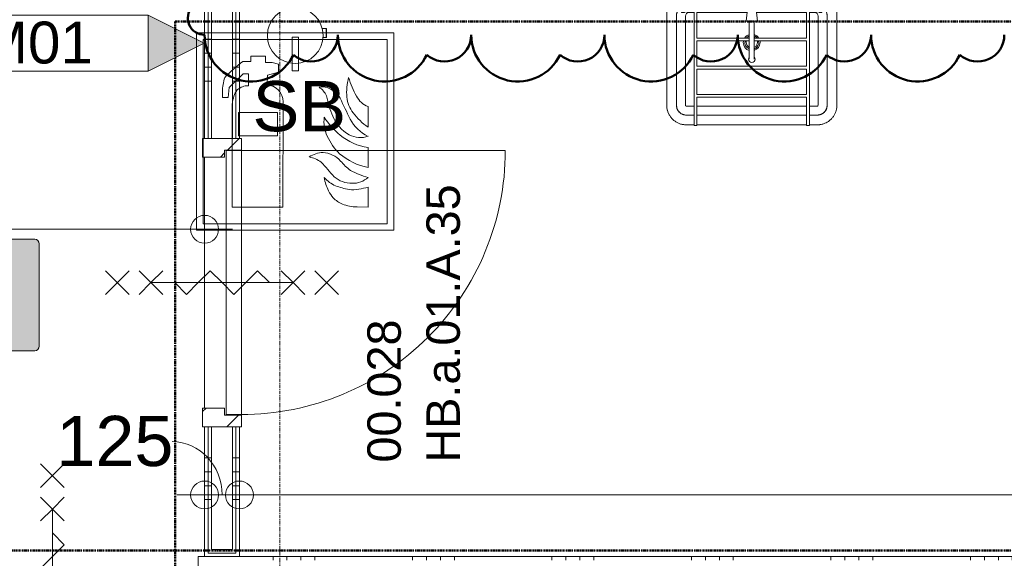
# Model space of a CAD drawing. Header units: millimetres. Extents: x 522 to 75900, y -25803 to 58941.
# Tile 124 of 134: x 43267 to 46797, y 43701 to 45632. Entities that reach past the tile are written whole.
import ezdxf

# ---------------------------------------------------------------- set-up
doc = ezdxf.new("R2010")
doc.units = ezdxf.units.MM
for name, pattern in [('BE_Brand', [10, 5, -2, 1, -2]), ('Dash', [6.35, 3.175, -3.175]), ('Dot', [4.7625, 0, -4.7625]), ('Grid Line', [22.225, 12.7, -3.175, 3.175, -3.175])]:
    doc.linetypes.add(name, pattern=pattern)
for name, color, linetype, lineweight in [('00_Algemeen', 7, 'Dot', 9), ('00_Algemeen-100', 7, 'Continuous', 9), ('22_Metselwerk', 7, 'Continuous', 9), ('30_Kozijnen-ramen-deuren', 7, 'Continuous', 9), ('42_Dekvloeren en vloersystemen', 7, 'Continuous', 9), ('57_Technische inrichting', 7, 'Continuous', 9)]:
    doc.layers.add(name, color=color, linetype=linetype, lineweight=lineweight)
doc.layers.add('51_Binnenriolering', color=7, linetype='Continuous', lineweight=18, true_color=0x7f7f7f)
doc.styles.add('Arial', font='arial.ttf', dxfattribs={"height": 180})
doc.styles.add('Arial_3', font='arial.ttf', dxfattribs={"height": 150})
doc.styles.add('Arial_4', font='arial.ttf', dxfattribs={"height": 120})
doc.dimstyles.new('1_8mm_continuous_mm_zwart_1', dxfattribs={"dimscale": 304.8, "dimtxt": 183.646692, "dimasz": 0.328084, "dimexe": 0.328084, "dimexo": 0.0625, "dimgap": 0.164042, "dimtad": 1, "dimdec": 0, "dimzin": 0, "dimdsep": 46, "dimtxsty": 'Arial', "dimblk1": 'DOTBLANK', "dimblk2": 'DOTBLANK', "dimsah": 1, "dimcen": 0.09, "dimdle": 0.328084, "dimazin": 0, "dimtfac": 1, "dimtdec": 4, "dimtix": 1, "dimtmove": 2, "dimatfit": 3, "dimfxl": 0.328084, "dimfxlon": 1, "dimtvp": 1, "dimtolj": 1, "dimtzin": 0, "dimarcsym": 2})
doc.dimstyles.new('1_8mm_continuous_mm_zwart_2', dxfattribs={"dimscale": 304.8, "dimtxt": 183.646692, "dimasz": 0.328084, "dimexe": 0.328084, "dimexo": 0.0625, "dimgap": 0.164042, "dimtad": 1, "dimdec": 0, "dimzin": 0, "dimdsep": 46, "dimtxsty": 'Arial', "dimblk1": 'DOTBLANK', "dimblk2": 'DOTBLANK', "dimsah": 1, "dimcen": 0.09, "dimdle": 0.328084, "dimazin": 0, "dimtfac": 1, "dimtdec": 4, "dimtix": 1, "dimtmove": 1, "dimatfit": 3, "dimfxl": 0.328084, "dimfxlon": 1, "dimtvp": 1, "dimtolj": 1, "dimtzin": 0, "dimarcsym": 2})
doc.dimstyles.new('1_8mm_continuous_mm_zwart_3', dxfattribs={"dimscale": 304.8, "dimtxt": 183.646692, "dimasz": 0.328084, "dimexe": 0.328084, "dimexo": 0.0625, "dimgap": 0.164042, "dimtad": 1, "dimdec": 0, "dimzin": 0, "dimdsep": 46, "dimtxsty": 'Arial', "dimblk1": 'DOTBLANK', "dimblk2": 'DOTBLANK', "dimsah": 1, "dimcen": 0.09, "dimdle": 0.328084, "dimazin": 0, "dimtfac": 1, "dimtdec": 4, "dimtix": 1, "dimtmove": 0, "dimatfit": 3, "dimfxl": 0.328084, "dimfxlon": 1, "dimtvp": 1, "dimtolj": 1, "dimtzin": 0, "dimarcsym": 2})
pattern_1 = [(180, (44055, 44911.25), (3e-12, -500), []), (180, (44055, 44961.25), (3e-12, -500), []), (180, (44055, 45011.25), (3e-12, -500), []), (180, (44055, 45061.25), (3e-12, -500), [])]

# ---------------------------------------------------------------- blocks, each defined once
blk = doc.blocks.new('NLRS_74_PF_UN_Opstelling Uitstortgootsteen - UG1-5583880-100 - Plattegrond - Begane grond')
at = {"layer": '51_Binnenriolering'}
for p, q in [((-15, -12.5), (-15, -46)), ((-9, -24.9), (-9, -24.8)), ((15, -46), (15, -12.5)), ((-15, -46), (-20, -89)), ((15, -46), (-15, -46)), ((20, -89), (15, -46)), ((20, -89), (-20, -89)), ((-9, -89), (-9, -180)), ((9, -180), (9, -89))]:
    blk.add_line(p, q, dxfattribs=at)
at = {"layer": '51_Binnenriolering', "flags": 128}
for points in [[(-9, -24.5), (-9, -24.1), (-8.9, -23.7), (-8.9, -23.4), (-8.8, -23), (-8.7, -22.7), (-8.6, -22.3), (-8.5, -22), (-8.4, -21.6), (-8.3, -21.3), (-8.1, -21)], [(8.1, -20.8), (8.2, -21.1), (8.4, -21.5), (8.5, -21.8), (8.6, -22.1), (8.7, -22.5), (8.8, -22.8), (8.9, -23.2), (8.9, -23.5), (9, -23.9), (9, -24.3), (9, -24.6)], [(-9, -180), (-9, -181.8), (-9, -183.6), (-9, -185.4), (-9, -187.2), (-9, -188.9), (-9, -190.7), (-9, -192.4), (-9, -194.2), (-9, -195.9), (-9, -197.5), (-9, -199.2), (-9, -200.8), (-9, -202.4), (-9, -203.9), (-9, -205.4), (-9, -206.9), (-9, -208.3), (-9, -209.7), (-9, -211), (-9, -212.3), (-9, -213.5), (-9, -214.7), (-9, -215.8), (-9, -216.9), (-9, -217.9), (-9, -218.8), (-9, -219.7), (-9, -220.5), (-9, -221.3), (-9, -221.9), (-9, -222.6), (-9, -223.1), (-9, -223.6), (-9, -224), (-9, -224.3), (-9, -224.6), (-9, -224.8), (-9, -224.9), (-9, -225), (-9, -225)], [(9, -225), (9, -225), (9, -224.9), (9, -224.7), (9, -224.4), (9, -224.1), (9, -223.7), (9, -223.2), (9, -222.7), (9, -222.1), (9, -221.4), (9, -220.7), (9, -219.9), (9, -219.1), (9, -218.1), (9, -217.1), (9, -216.1), (9, -215), (9, -213.8), (9, -212.6), (9, -211.4), (9, -210), (9, -208.7), (9, -207.3), (9, -205.8), (9, -204.3), (9, -202.8), (9, -201.2), (9, -199.6), (9, -198), (9, -196.3), (9, -194.6), (9, -192.9), (9, -191.2), (9, -189.4), (9, -187.6), (9, -185.9), (9, -184.1), (9, -182.3), (9, -180.5), (9, -180)]]:
    blk.add_lwpolyline(points, dxfattribs=at)
at = {"layer": '51_Binnenriolering'}
for centre, radius, start, end in [((0, -25), 15, 165, 180), ((0, -25), 15, 180, 195), ((0, -25), 15, 360, 15), ((0, -25), 15, 345, 360), ((0, -225), 11.5, 142.1265, 180), ((0, -225), 11.5, 180, 360), ((0, -225), 11.5, 360, 37.8735)]:
    blk.add_arc(centre, radius, start, end, dxfattribs=at)
blk = doc.blocks.new('NLRS_74_PF_UN_uitstortgootsteen_Geberit - uitstortgootsteen_610x460x340mm_300 Basic-V61-100 - Plattegrond - Begane grond')
at = {"layer": '51_Binnenriolering'}
for p, q in [((-305, -12.5), (-305, -33)), ((-305, -33), (-305, -390)), ((-270, -33), (-305, -33)), ((-270, -33), (-15, -33)), ((15, -33), (270, -33)), ((305, -33), (270, -33)), ((305, -33), (305, -12.5)), ((305, -390), (305, -33)), ((-270, -390), (-270, -70)), ((-238, -390), (-238, -70)), ((-225.7, -57.7), (-206.5, -57.7)), ((206.5, -57.7), (225.7, -57.7)), ((238, -70), (238, -390)), ((270, -70), (270, -390)), ((-206.5, -393), (-235, -393)), ((196.5, -393), (-196.5, -393)), ((235, -393), (206.5, -393)), ((-206.5, -425), (-235, -425)), ((196.5, -425), (-196.5, -425)), ((235, -425), (206.5, -425)), ((-235, -460), (-206.3, -460)), ((-196.5, -460), (196.5, -460)), ((206.3, -460), (235, -460))]:
    blk.add_line(p, q, dxfattribs=at)
at = {"layer": '51_Binnenriolering', "flags": 128}
for points in [[(-250.7, -33.4), (-252.1, -34.4), (-253.5, -35.5), (-254.9, -36.7), (-256.2, -37.9), (-257.5, -39.1), (-258.7, -40.4), (-259.8, -41.7), (-260.9, -43.1), (-262, -44.6), (-263, -46), (-263.9, -47.6), (-264.8, -49.1), (-265.6, -50.7), (-266.3, -52.3), (-267, -53.9), (-267.6, -55.6), (-268.1, -57.3), (-268.6, -59), (-269, -60.7), (-269.4, -62.5), (-269.6, -64.2), (-269.8, -66), (-269.9, -67.7), (-270, -69.5), (-270, -70)], [(270, -70), (270, -68.2), (269.9, -66.5), (269.7, -64.7), (269.4, -62.9), (269.1, -61.2), (268.7, -59.5), (268.3, -57.7), (267.7, -56.1), (267.2, -54.4), (266.5, -52.7), (265.8, -51.1), (265, -49.5), (264.1, -48), (263.2, -46.4), (262.3, -45), (261.2, -43.5), (260.1, -42.1), (259, -40.8), (257.8, -39.5), (256.6, -38.2), (255.3, -37), (253.9, -35.8), (252.5, -34.7), (251.1, -33.7)], [(-305, -390), (-304.9, -392.8), (-304.8, -395.6), (-304.5, -398.4), (-304.1, -401.2), (-303.6, -403.9), (-303, -406.6), (-302.3, -409.3), (-301.4, -412), (-300.5, -414.7), (-299.5, -417.3), (-298.3, -419.8), (-297.1, -422.3), (-295.7, -424.8), (-294.3, -427.2), (-292.8, -429.5), (-291.1, -431.8), (-289.4, -434), (-287.6, -436.2), (-285.7, -438.2), (-283.8, -440.2), (-281.7, -442.1), (-279.6, -444), (-277.4, -445.7), (-275.1, -447.3), (-272.8, -448.9), (-270.4, -450.4), (-268, -451.7), (-265.5, -453), (-263, -454.2), (-260.4, -455.2), (-257.7, -456.2), (-255.1, -457.1), (-252.4, -457.8), (-249.6, -458.5), (-246.9, -459), (-244.1, -459.4), (-241.3, -459.7), (-238.6, -459.9), (-235.8, -460), (-235, -460)], [(-270, -390), (-270, -391.4), (-269.9, -392.8), (-269.7, -394.2), (-269.6, -395.6), (-269.3, -397), (-269, -398.3), (-268.6, -399.7), (-268.2, -401), (-267.8, -402.3), (-267.2, -403.6), (-266.7, -404.9), (-266, -406.2), (-265.4, -407.4), (-264.7, -408.6), (-263.9, -409.8), (-263.1, -410.9), (-262.2, -412), (-261.3, -413.1), (-260.4, -414.1), (-259.4, -415.1), (-258.4, -416.1), (-257.3, -417), (-256.2, -417.8), (-255.1, -418.7), (-253.9, -419.5), (-252.7, -420.2), (-251.5, -420.9), (-250.2, -421.5), (-249, -422.1), (-247.7, -422.6), (-246.4, -423.1), (-245, -423.5), (-243.7, -423.9), (-242.3, -424.2), (-240.9, -424.5), (-239.6, -424.7), (-238.2, -424.9), (-236.8, -425), (-235.4, -425), (-235, -425)], [(235, -425), (236.4, -425), (237.8, -424.9), (239.2, -424.7), (240.6, -424.6), (242, -424.3), (243.3, -424), (244.7, -423.6), (246, -423.2), (247.3, -422.8), (248.6, -422.2), (249.9, -421.7), (251.2, -421), (252.4, -420.4), (253.6, -419.7), (254.8, -418.9), (255.9, -418.1), (257, -417.2), (258.1, -416.3), (259.1, -415.4), (260.1, -414.4), (261.1, -413.4), (262, -412.3), (262.8, -411.2), (263.7, -410.1), (264.5, -408.9), (265.2, -407.7), (265.9, -406.5), (266.5, -405.2), (267.1, -404), (267.6, -402.7), (268.1, -401.4), (268.5, -400), (268.9, -398.7), (269.2, -397.3), (269.5, -395.9), (269.7, -394.6), (269.9, -393.2), (270, -391.8), (270, -390.4), (270, -390)], [(235, -460), (237.8, -459.9), (240.6, -459.8), (243.4, -459.5), (246.2, -459.1), (248.9, -458.6), (251.6, -458), (254.3, -457.3), (257, -456.4), (259.7, -455.5), (262.3, -454.5), (264.8, -453.3), (267.3, -452.1), (269.8, -450.7), (272.2, -449.3), (274.5, -447.8), (276.8, -446.1), (279, -444.4), (281.2, -442.6), (283.2, -440.7), (285.2, -438.8), (287.1, -436.7), (289, -434.6), (290.7, -432.4), (292.3, -430.1), (293.9, -427.8), (295.4, -425.4), (296.7, -423), (298, -420.5), (299.2, -418), (300.2, -415.4), (301.2, -412.7), (302.1, -410.1), (302.8, -407.4), (303.5, -404.6), (304, -401.9), (304.4, -399.1), (304.7, -396.3), (304.9, -393.6), (305, -390.8), (305, -390)]]:
    blk.add_lwpolyline(points, dxfattribs=at)
at = {"layer": '51_Binnenriolering'}
for centre, radius, start, end in [((-225.7, -70), 44.3, 125.5458, 180), ((225.7, -70), 44.3, 360, 54.4896), ((-225.7, -70), 12.3, 90, 180), ((225.7, -70), 12.3, 360, 90), ((-0.5, -165), 30, 105.9833, 147.5858), ((-0.5, -165), 30, 32.4142, 72.1324), ((-0.5, -165), 30, 168.4089, 180), ((-0.5, -165), 30, 180, 253.3809), ((-0.5, -165), 30, 288.5033, 360), ((-0.5, -165), 30, 0, 11.5911), ((-235, -390), 70, 180, 210), ((-235, -390), 35, 180, 270), ((-235, -390), 3, 180, 270), ((-235, -390), 3, 180, 270), ((235, -390), 35, 270, 360), ((235, -390), 3, 270, 0), ((235, -390), 3, 270, 0), ((235, -390), 70, 345, 360), ((-235, -390), 70, 255.8779, 270), ((235, -390), 70, 270, 284.1221), ((235, -390), 70, 285, 300)]:
    blk.add_arc(centre, radius, start, end, dxfattribs=at)
blk = doc.blocks.new('NLRS_00_PF_UN_emmerrooster_Geesa - emmerrooster_429x403mm_Hotel-V62-100 - Plattegrond - Begane grond')
at = {"layer": '51_Binnenriolering'}
for p, q in [((-251.5, 0), (-251.5, -25)), ((-241.5, -25), (-241.5, 0)), ((241.5, 0), (241.5, -25)), ((251.5, -25), (251.5, 0)), ((-251.5, -25), (-251.3, -25)), ((-241.5, -25), (-251.5, -25)), ((-206.3, -17.5), (-243, -17.5)), ((-243, -22.5), (-206.5, -22.5)), ((-241.7, -25), (-241.5, -25)), ((-15.2, -15), (-206.5, -15)), ((-206.5, -15), (-206.5, -429)), ((-196.5, -116), (-196.5, -25)), ((-196.5, -25), (-16.4, -25)), ((206.5, -15), (15.2, -15)), ((16.4, -25), (196.5, -25)), ((196.5, -25), (196.5, -116)), ((243, -17.5), (206.3, -17.5)), ((206.5, -429), (206.5, -15)), ((206.5, -22.5), (243.1, -22.5)), ((241.5, -25), (241.7, -25)), ((251.5, -25), (241.5, -25)), ((251.3, -25), (251.5, -25)), ((-8.7, -116), (-196.5, -116)), ((-196.5, -217), (-196.5, -126)), ((-196.5, -126), (-9, -126)), ((196.5, -116), (8.7, -116)), ((9, -126), (196.5, -126)), ((196.5, -126), (196.5, -217)), ((196.5, -217), (-196.5, -217)), ((-196.5, -318), (-196.5, -227)), ((-196.5, -227), (196.5, -227)), ((196.5, -227), (196.5, -318)), ((196.5, -318), (-196.5, -318)), ((-196.5, -429), (-196.5, -328)), ((-196.5, -328), (196.5, -328)), ((196.5, -328), (196.5, -429)), ((-206.5, -429), (-196.5, -429)), ((196.5, -429), (206.5, -429))]:
    blk.add_line(p, q, dxfattribs=at)
blk = doc.blocks.new('NLRS_52_PF_UN_gootsteenafvoer_Viega - gootsteenafvoer_40mm-V63-100 - Plattegrond - Begane grond')
at = {"layer": '51_Binnenriolering', "flags": 128}
for points in [[(-64.2, -89.6), (-62.9, -89.6), (-61.6, -89.6), (-60.2, -89.6), (-58.9, -89.6)], [(-58.1, -129.6), (-59.5, -129.6), (-60.9, -129.6), (-62.2, -129.6), (-63.5, -129.6), (-64.8, -129.6)]]:
    blk.add_lwpolyline(points, dxfattribs=at)
at = {"layer": '51_Binnenriolering'}
for radius, start, end in [(25, 166.9719, 248.9439), (20, 165, 180), (25, 110.5299, 140.9615), (20, 115.9367, 128.0259), (20, 51.9741, 64.0633), (25, 39.0385, 69.4701), (25, 291.2928, 13.0281), (20, 0, 15), (20, 180, 243.8553), (20, 300, 360)]:
    blk.add_arc((-80, -109.6), radius, start, end, dxfattribs=at)
blk = doc.blocks.new('NLRS_59_PF_UN_sproeischuimblusser_FS2_Ajax - BR1_Sproeischuimblusser_fs2 A_B_F vorstvrij-V95-100 - Plattegrond - Begane grond')
at = {"layer": '51_Binnenriolering'}
for p, q in [((96.6, 15.8), (106.5, 15.8)), ((106.5, 15.8), (111.4, 15.8)), ((111.1, 15.8), (112.2, 15.8)), ((111.4, -15.9), (111.4, 15.8)), ((112.3, -15.9), (112.3, 15.8)), ((112.3, 15.8), (112.3, 15.8)), ((106.5, -15.9), (99.1, -15.9)), ((111.4, -15.9), (106.5, -15.9)), ((112.2, -15.9), (111.1, -15.9)), ((112.3, -15.9), (112.3, -15.9))]:
    blk.add_line(p, q, dxfattribs=at)
blk = doc.blocks.new('FRA-ULC-R12-W-UO_installatie_R20_rvt-1-100 - Plattegrond - Begane grond')
at = {"layer": '00_Algemeen', "color": 8, "linetype": 'Continuous', "lineweight": 18, "true_color": 0x7f7f7f}
for p, q in [((43901.4, 45584.2), (43901.4, 44877.1)), ((44255, 45584.2), (43901.4, 45584.2)), ((43901.4, 45584.2), (43901.4, 44877.1)), ((44255, 45584.2), (44608.6, 45584.2)), ((44608.6, 44877.1), (44608.6, 45584.2)), ((44608.6, 44877.1), (44608.6, 45584.2)), ((43925, 45560.6), (43925, 44900.6)), ((44585, 45560.6), (43925, 45560.6)), ((43925, 45560.6), (43925, 44900.6)), ((44585, 44900.6), (44585, 45560.6)), ((44585, 44900.6), (44585, 45560.6)), ((44148.6, 45501.2), (44095.6, 45501.2)), ((44095.6, 45501.2), (44095.6, 45482.1)), ((44148.6, 45478.5), (44148.6, 45501.2)), ((44095.6, 45482.1), (44067.6, 45482.1)), ((44172.8, 45478.1), (44148.6, 45478.5)), ((44194.8, 45471.8), (44172.8, 45478.1)), ((44194.8, 45443.7), (44194.8, 45471.8)), ((44018, 45389.2), (44068, 45437.9)), ((44068, 45437.9), (44086.9, 45437.9)), ((44086.9, 45437.9), (44086.9, 45395)), ((44154.6, 45397.9), (44155, 45433.3)), ((44155, 45433.3), (44194.8, 45443.7)), ((44014, 45353.3), (44018, 45389.2)), ((43994, 45373.5), (43994, 45352.8)), ((43994, 45352.8), (44014, 45353.3)), ((44029.2, 44972), (44029.2, 45331.7)), ((44029.2, 45331.7), (44029.2, 44960.1)), ((44210.4, 44960.1), (44212.1, 45337.6)), ((44516.2, 45246.8), (44516.2, 45320.5)), ((44051.4, 45299.2), (44191, 45299.2)), ((44051.4, 45215.7), (44051.4, 45299.2)), ((44191, 45299.2), (44191, 45215.7)), ((44191, 45215.7), (44051.4, 45215.7)), ((44516.2, 45101.9), (44516.2, 45173.7)), ((44516.2, 45031.2), (44516.2, 44960.4)), ((44029.2, 44960.1), (44210.4, 44960.1)), ((44516.2, 44960.4), (44476.4, 44960.6)), ((43925, 44900.6), (44585, 44900.6)), ((43925, 44900.6), (44585, 44900.6)), ((43901.4, 44877.1), (44608.6, 44877.1)), ((43901.4, 44877.1), (44608.6, 44877.1))]:
    blk.add_line(p, q, dxfattribs=at)
for centre, radius, start, end in [((44372.1, 45073), 510, 126.6661, 136.4102), ((44141.6, 45374.5), 147.6, 160.1484, 180.3939), ((44636.5, 45372.3), 197.2, 164.6565, 185.302), ((44734.5, 45507.3), 299.8, 196.0245, 209.9768), ((44085.7, 45336.4), 58.6, 88.8087, 131.3196), ((44149.2, 45335.3), 62.9, 2.0861, 85.0559), ((44352.4, 45326), 65.1, 74.929, 100.4157), ((44297.8, 45327.1), 76.1, 24.567, 55.7421), ((44330, 45293.3), 103.3, 33.2742, 67.6098), ((44129.5, 45323.7), 100.2, 145.515, 175.4113), ((44808.5, 45454.5), 451.7, 192.2363, 201.9004), ((44551.3, 45366.1), 111.8, 186.1835, 217.64), ((44543, 45392.3), 76.6, 207.0072, 249.4925), ((45618.8, 45888.2), 1317.5, 204.1114, 207.6998), ((44487.9, 45268.2), 129.9, 173.7833, 204.4727), ((44606.9, 45447), 297.8, 213.5886, 230.1543), ((44513.6, 45336.3), 134, 202.062, 241.038), ((44641.7, 45431.8), 223.5, 216.8142, 235.837), ((44575.7, 45338.7), 138.5, 207.0333, 244.5341), ((44561.7, 45301.8), 210.9, 204.4727, 225.5488), ((44545.2, 45373.1), 201.6, 230.1543, 261.7109), ((44488.9, 45297.7), 88.3, 242.9147, 288.0051), ((44358.7, 45062), 94.3, 92.4634, 124.5546), ((44346, 45059.3), 97.3, 42.6407, 84.9372), ((44564.8, 45333.1), 236.3, 230.3414, 258.1285), ((44285.4, 45037), 104.6, 53.47, 79.0923), ((42996.9, 43858.8), 1848.7, 40.8878, 43.0605), ((44569.4, 45250.4), 196.7, 219.5094, 233.7918), ((44576.9, 45312), 252.7, 240.6852, 256.0956), ((44543.7, 45100.7), 188.1, 190.7165, 205.9489), ((44438, 45133.7), 104.3, 220.6345, 248.3712), ((44457.6, 45141.5), 96.1, 229.016, 270.8706), ((44486, 45254.7), 234.5, 248.3712, 260.669), ((44461.2, 45126.9), 81.6, 268.5064, 312.4329), ((44470.6, 45065.2), 106.8, 205.9489, 222.158), ((44463.3, 45116.7), 94.6, 260.669, 281.6639), ((43994.3, 47388.5), 2414.4, 281.6639, 282.4834), ((44456.5, 45052.5), 87.9, 222.158, 248.22), ((44477.3, 45104.3), 143.7, 248.22, 269.6653)]:
    blk.add_arc(centre, radius, start, end, dxfattribs=at)
at = {"color": 8, "lineweight": 18, "true_color": 0x7f7f7f}
for name, p in [('NLRS_74_PF_UN_uitstortgootsteen_Geberit - uitstortgootsteen_610x460x340mm_300 Basic-V61-100 - Plattegrond - Begane grond', (45891.6, 45715)), ('NLRS_00_PF_UN_emmerrooster_Geesa - emmerrooster_429x403mm_Hotel-V62-100 - Plattegrond - Begane grond', (45891.6, 45682)), ('NLRS_74_PF_UN_Opstelling Uitstortgootsteen - UG1-5583880-100 - Plattegrond - Begane grond', (45891.6, 45715)), ('NLRS_59_PF_UN_sproeischuimblusser_FS2_Ajax - BR1_Sproeischuimblusser_fs2 A_B_F vorstvrij-V95-100 - Plattegrond - Begane grond', (44255, 45584.2)), ('NLRS_52_PF_UN_gootsteenafvoer_Viega - gootsteenafvoer_40mm-V63-100 - Plattegrond - Begane grond', (45971.6, 45660))]:
    blk.add_blockref(name, p, dxfattribs=at)
blk = doc.blocks.new('32_HB_a - 01_A_35_1034x2400_125mm-9730112-100 - Plattegrond - Begane grond')
at = {"layer": '00_Algemeen', "linetype": 'Continuous', "true_color": 0xc0c0c0}
h = blk.add_hatch(dxfattribs=at)
h.set_pattern_fill('FP_100', color=9, style=0, pattern_type=2)
h.set_pattern_definition([(315, (-44689.65, 44004), (70.71068, 70.71068), [])])
h.paths.add_polyline_path([(-517.2, 81), (-517.2, -58), (-475.2, -58), (-475.2, 2), (-450.2, 2), (-450.2, 81)], flags=0)
h.paths.add_polyline_path([(449.8, 81), (449.8, 2), (474.8, 2), (474.8, -58), (516.8, -58), (516.8, 81)], flags=0)
at = {"layer": '00_Algemeen', "linetype": 'Continuous'}
for p, q in [((42.3, 344.1), (-42.6, 428.9)), ((-42.6, 344.1), (42.3, 428.9)), ((-0.2, 266.5), (-42.6, 308.9)), ((-0.2, 266.5), (42.3, 308.9)), ((-42.6, 224.1), (-0.2, 266.5)), ((42.3, 224.1), (-0.2, 266.5)), ((-0.2, -243.5), (-0.2, 266.5)), ((-0.2, 181.2), (-42.6, 138.8)), ((-42.6, 138.8), (-0.2, 96.4)), ((-0.2, 96.4), (42.3, 53.9)), ((42.3, 53.9), (-0.2, 11.5)), ((-0.2, 11.5), (-42.6, -30.9)), ((-42.6, -30.9), (-0.2, -73.4)), ((-0.2, -73.4), (42.3, -115.8)), ((42.3, -115.8), (-0.2, -158.2)), ((-42.6, -201.1), (-0.2, -243.5)), ((42.3, -201.1), (-0.2, -243.5)), ((-0.2, -243.5), (-42.6, -285.9)), ((-0.2, -243.5), (42.3, -285.9)), ((42.3, -321.1), (-42.6, -405.9)), ((-42.6, -321.1), (42.3, -405.9))]:
    blk.add_line(p, q, dxfattribs=at)
at = {"layer": '30_Kozijnen-ramen-deuren'}
for p, q in [((-517.2, 81), (-450.2, 81)), ((-517.2, -58), (-517.2, 81)), ((-450.2, 81), (-450.2, 2)), ((449.8, 81), (516.8, 81)), ((449.8, 2), (449.8, 81)), ((516.8, 81), (516.8, -58)), ((-475.2, 2), (-475.2, -58)), ((-450.2, 2), (-475.2, 2)), ((474.8, 2), (449.8, 2)), ((474.8, -58), (474.8, 2)), ((-475.2, -58), (-517.2, -58)), ((516.8, -58), (474.8, -58))]:
    blk.add_line(p, q, dxfattribs=at)
blk = doc.blocks.new('32_DO_deurblad_HT_vlak - standaard-8605762-100 - Plattegrond - Begane grond')
at = {"layer": '30_Kozijnen-ramen-deuren'}
for p, q in [((-407.3, 946), (-407.3, 0)), ((519, 0), (523, 0))]:
    blk.add_line(p, q, dxfattribs=at)
at = {"layer": '30_Kozijnen-ramen-deuren', "lineweight": 18}
for p, q in [((538.7, 0), (-407.3, 0)), ((-407.3, 0), (-407.3, -55)), ((538.7, -55), (538.7, 0)), ((-407.3, -55), (538.7, -55))]:
    blk.add_line(p, q, dxfattribs=at)
at = {"layer": '30_Kozijnen-ramen-deuren', "linetype": 'Dash'}
blk.add_line((519, -55), (523, -55), dxfattribs=at)
at = {"layer": '30_Kozijnen-ramen-deuren'}
blk.add_arc((-407.3, 0), 946, 360, 90, dxfattribs=at)
blk = doc.blocks.new('32_PR_b - 04_A_2000x2400_125mm_gl_Qbiq-10334043-100 - Plattegrond - Begane grond')
at = {"layer": '00_Algemeen', "linetype": 'Continuous'}
for p, q in [((-356, 266), (-356, -244)), ((597.7, 266), (597.7, -244)), ((-313.6, 138.3), (-356, 180.7)), ((640.1, 138.3), (597.7, 180.7)), ((-356, 95.9), (-313.6, 138.3)), ((597.7, 95.9), (640.1, 138.3)), ((-398.4, 53.4), (-356, 95.9)), ((555.3, 53.4), (597.7, 95.9)), ((-356, 11), (-398.4, 53.4)), ((597.7, 11), (555.3, 53.4)), ((-313.6, -31.4), (-356, 11)), ((640.1, -31.4), (597.7, 11)), ((-356, -73.9), (-313.6, -31.4)), ((597.7, -73.9), (640.1, -31.4)), ((-398.4, -116.3), (-356, -73.9)), ((555.3, -116.3), (597.7, -73.9)), ((-356, -158.7), (-398.4, -116.3)), ((597.7, -158.7), (555.3, -116.3)), ((-398.4, -201.6), (-356, -244)), ((-313.6, -201.6), (-356, -244)), ((555.3, -201.6), (597.7, -244)), ((640.1, -201.6), (597.7, -244)), ((-356, -244), (-398.4, -286.4)), ((-356, -244), (-313.6, -286.4)), ((597.7, -244), (555.3, -286.4)), ((597.7, -244), (640.1, -286.4)), ((-313.6, -321.6), (-398.4, -406.4)), ((-398.4, -321.6), (-313.6, -406.4)), ((640.1, -321.6), (555.3, -406.4)), ((555.3, -321.6), (640.1, -406.4))]:
    blk.add_line(p, q, dxfattribs=at)
at = {"layer": '30_Kozijnen-ramen-deuren'}
for p, q in [((-844.2, 41), (-879.2, 41)), ((-879.2, 41), (-879.2, -19)), ((-844.2, 33.5), (-844.2, 41)), ((1120.8, 41), (1085.8, 41)), ((1085.8, 41), (1085.8, 33.5)), ((1120.8, -19), (1120.8, 41)), ((-834.2, 33.5), (-844.2, 33.5)), ((-834.2, -16), (-834.2, 33.5)), ((1085.8, 33.5), (1075.8, 33.5)), ((1075.8, 33.5), (1075.8, -16)), ((-879.2, -19), (-814.2, -19)), ((-814.2, -16), (-834.2, -16)), ((-814.2, -19), (-814.2, -16)), ((1075.8, -16), (1055.8, -16)), ((1055.8, -16), (1055.8, -19)), ((1055.8, -19), (1120.8, -19))]:
    blk.add_line(p, q, dxfattribs=at)
blk = doc.blocks.new('Fire_Extinguisher_PB - SB-7587459-100 - Plattegrond - Begane grond')
at = {"layer": '57_Technische inrichting'}
for p, q in [((11.5, -106.3), (-11.5, -106.3)), ((-11.5, -106.3), (-11.5, -226.3)), ((11.5, -226.3), (11.5, -106.3)), ((-11.5, -226.3), (11.5, -226.3))]:
    blk.add_line(p, q, dxfattribs=at)
for start, end in [(360, 180), (180, 360)]:
    blk.add_arc((0, -100), 100, start, end, dxfattribs=at)
blk = doc.blocks.new('65_DI_noodarmatuur nooduitgang_NEN1413 - Type 1-7581340-100 - Plattegrond - Begane grond')
at = {"layer": '00_Algemeen', "linetype": 'Continuous', "true_color": 0x00843d}
h = blk.add_hatch(color=116, dxfattribs=at)
h.paths.add_polyline_path([(413.7, -199.6), (421.9, -197.5), (425.2, -194.9), (429.4, -187.6), (430, -183.4), (429.4, 187.6), (425.2, 194.9), (418, 199.1), (413.7, 199.6), (-418, 199.1), (-425.2, 194.9), (-429.4, 187.6), (-430, 183.4), (-429.4, -187.6), (-425.2, -194.9), (-418, -199.1), (-413.8, -199.6), (109.8, -199.6)], flags=0)
h.paths.add_polyline_path([(-296.4, -194.5), (-344.1, -194.5), (-319.8, -170.2), (-319.8, -118.4), (-365.9, -118.8), (-355.3, -94.7), (-350.5, -87.6), (-344, -81.7), (-336.4, -77.3), (-328.1, -74.6), (-319.3, -73.7), (-319.3, 173.4), (-79.3, 173.4), (-79.3, 22.8), (-117.5, 22.8), (-152.4, 67.2), (-159.4, 72.2), (-167.9, 75.1), (-177, 75.9), (-256, 75.2), (-267.8, 71.4), (-274.1, 65.4), (-301.2, 18.3), (-300.8, 11.5), (-297.1, 5.7), (-291.1, 2.4), (-284.2, 2.4), (-281, 3.7), (-275.9, 8.7), (-250.7, 49.1), (-249.7, 49.5), (-220.3, 49.5), (-243.2, 4.3), (-249.7, -20.7), (-251, -46.4), (-254.5, -77.1), (-257.2, -78.8), (-317.5, -79.5), (-331.2, -82.5), (-337.5, -85.5), (-343.1, -89.6), (-348, -95.9), (-351.6, -103.1), (-353.8, -110.8), (-233.6, -110.2), (-226.8, -106.8), (-224.1, -104), (-220.9, -97), (-215, -35.4), (-155.8, -149.7), (-150.1, -155.7), (-142.3, -158.5), (-112, -158.5), (-181.5, -16.9), (-160, 29.8), (-135.1, -1.3), (-127.8, -4.3), (-79.3, -4.3), (-79.3, -170.2), (-103.5, -194.4), (-147.4, -194.4), (-117.8, -165.9), (-148.6, -165.9), (-158.2, -170.3), (-168.9, -179.2), (-184.6, -194.5)], flags=0)
h.paths.add_polyline_path([(199.9, -159.3), (91.1, -41.3), (91.1, 58.7), (165.1, -21), (165.1, 159.3), (234.7, 159.3), (234.7, -21), (308.2, 58.7), (308.2, -41.3)], flags=0)
h.paths.add_polyline_path([(-166.4, 82.2), (-159, 83.2), (-152.1, 86), (-146.2, 90.6), (-141.7, 96.5), (-138.8, 103.4), (-137.9, 110.7), (-138.8, 118.1), (-141.7, 125), (-146.2, 130.9), (-152.1, 135.4), (-159, 138.3), (-166.4, 139.3), (-173.8, 138.3), (-180.7, 135.4), (-186.6, 130.9), (-191.1, 125), (-193.9, 118.1), (-194.9, 110.7), (-193.9, 103.4), (-191.1, 96.5), (-186.6, 90.6), (-180.7, 86), (-173.8, 83.2)], flags=0)
at = {"layer": '00_Algemeen', "color": 116, "linetype": 'Continuous', "true_color": 0x00843d}
for p, q in [((-430, 183.4), (-430, -183.4)), ((413.7, 199.6), (-413.8, 199.6)), ((430, -183.4), (430, 183.4)), ((-319.3, 173.4), (-79.3, 173.4)), ((-319.3, -73.7), (-319.3, 173.4)), ((-79.3, 173.4), (-79.3, 22.8)), ((165.1, 159.3), (234.7, 159.3)), ((165.1, -21), (165.1, 159.3)), ((234.7, 159.3), (234.7, -21)), ((-177, 75.9), (-248, 75.9)), ((-274.1, 65.4), (-300.2, 21.6)), ((-275.9, 8.7), (-253.2, 46.8)), ((-249.7, 49.5), (-220.3, 49.5)), ((-220.3, 49.5), (-243.2, 4.3)), ((-117.5, 22.8), (-148.3, 62.7)), ((91.1, -41.3), (91.1, 58.7)), ((91.1, 58.7), (165.1, -21)), ((234.7, -21), (308.2, 58.7)), ((308.2, 58.7), (308.2, -41.3)), ((-181.5, -16.9), (-160, 29.8)), ((-160, 29.8), (-138, 1.5)), ((-79.3, 22.8), (-117.5, 22.8)), ((-112, -158.5), (-181.5, -16.9)), ((-127.8, -4.3), (-79.3, -4.3)), ((-79.3, -4.3), (-79.3, -170.2)), ((-251, -46.4), (-253.7, -74.1)), ((-220.9, -97), (-215, -35.4)), ((-215, -35.4), (-155.8, -149.7)), ((199.9, -159.3), (91.1, -41.3)), ((308.2, -41.3), (199.9, -159.3)), ((-257.2, -78.8), (-310.4, -78.8)), ((-319.8, -118.4), (-365.9, -118.8)), ((-353.8, -110.8), (-237.4, -110.8)), ((-319.8, -170.2), (-319.8, -118.4)), ((-344.1, -194.5), (-319.8, -170.2)), ((-117.8, -165.9), (-148.6, -165.9)), ((-147.4, -194.4), (-117.8, -165.9)), ((-142.3, -158.5), (-112, -158.5)), ((-79.3, -170.2), (-103.5, -194.4)), ((-413.8, -199.6), (413.7, -199.6)), ((-184.6, -194.5), (-344.1, -194.5)), ((-166.4, -176.9), (-184.6, -194.5)), ((-103.5, -194.4), (-147.4, -194.4))]:
    blk.add_line(p, q, dxfattribs=at)
for centre, radius, start, end in [((-413.8, 183.4), 16.2, 90, 180), ((413.7, 183.4), 16.3, 360, 90), ((-166.4, 110.7), 28.5, 360, 180), ((-166.4, 110.7), 28.5, 180, 360), ((-257.1, 53.9), 20.5, 109.0028, 145.8257), ((-247.5, 22.5), 53.4, 90.5428, 107.8215), ((-175.5, 39.2), 36.7, 63.9254, 92.2417), ((-168, 52.6), 21.4, 42.9932, 66.1768), ((-248.4, 44.1), 5.56, 103.537, 150.5934), ((-188.8, 30), 52.1, 38.9711, 45.5779), ((-287.7, 15.7), 13.8, 154.9491, 298.8247), ((-287.4, 15.3), 13.3, 298.5276, 330.1585), ((-126.4, -39.8), 124.8, 159.3069, 183.029), ((-125.4, 11.8), 16.3, 219.0619, 261.4561), ((-193.9, -182.5), 183.4, 154.158, 159.6724), ((-306.3, -122.8), 56.5, 141.4501, 158.9921), ((-311.4, -118.9), 43.1, 137.2383, 169.1825), ((-319.4, -115.4), 41.7, 89.9713, 138.2345), ((-317.5, -119.2), 39.2, 100.4179, 130.8486), ((-306.1, -165), 86.3, 92.8245, 102.3331), ((-258, -74.6), 4.31, 280.472, 6.1488), ((-237.8, -93.5), 17.3, 271.3447, 348.4175), ((-134.7, -208.4), 44.7, 108.1309, 135.2832), ((-140, -140.2), 18.4, 210.848, 262.929), ((-413.8, -183.4), 16.2, 180, 270), ((413.7, -183.4), 16.2, 270, 0)]:
    blk.add_arc(centre, radius, start, end, dxfattribs=at)
blk = doc.blocks.new('DIMBLOCK29-100 - Plattegrond - Begane grond')
at = {"layer": '00_Algemeen-100', "transparency": 16777216}
for p, q in [((43930, 44028.2), (43930, 43828.2)), ((43930, 43928.2), (43930, 44028.2)), ((44055, 44028.2), (44055, 43828.2)), ((44055, 43928.2), (44055, 44028.2)), ((43830, 43928.2), (44055, 43928.2))]:
    blk.add_line(p, q, dxfattribs=at)
for centre in [(43930, 43928.2), (44055, 43928.2)]:
    blk.add_circle(centre, 50, dxfattribs=at)
blk.add_ellipse((43814, 43928.2), major_axis=(0, 191.3), ratio=0.933176, start_param=4.712389, end_param=6.283185, dxfattribs=at)
at = {"layer": '00_Algemeen-100', "color": 0, "transparency": 16777216, "insert": (43398.7, 44211.9), "char_height": 180, "width": 498.389, "attachment_point": 1, "line_spacing_factor": 0.941778, "style": 'Arial'}
blk.add_mtext('125', dxfattribs=at)
blk = doc.blocks.new('_DotBlank')
at = {"color": 0, "linetype": 'ByBlock', "lineweight": -2}
blk.add_line((-0.5, 0), (-1, 0), dxfattribs=at)
blk.add_circle((0, 0), 0.5, dxfattribs=at)
blk = doc.blocks.new('DIMBLOCK30-100 - Plattegrond - Begane grond')
at = {"layer": '00_Algemeen-100', "transparency": 16777216}
for p, q in [((44055, 44028.2), (44055, 43828.2)), ((44055, 43928.2), (44055, 44028.2)), ((53075, 44028.2), (53075, 43828.2)), ((53075, 43928.2), (53075, 44028.2)), ((44055, 43928.2), (53175, 43928.2))]:
    blk.add_line(p, q, dxfattribs=at)
for centre in [(44055, 43928.2), (53075, 43928.2)]:
    blk.add_circle(centre, 50, dxfattribs=at)
at = {"layer": '00_Algemeen-100', "color": 0, "transparency": 16777216, "insert": (49836.3, 44211.9), "char_height": 180, "width": 664.518, "attachment_point": 1, "line_spacing_factor": 0.941778, "style": 'Arial'}
blk.add_mtext('9020', dxfattribs=at)
blk = doc.blocks.new('00_TAG-WA_wall tag_BAR - Type Mark_7x2_rotate-7455555-100 - Plattegrond - Begane grond')
at = {"layer": '00_Algemeen', "linetype": 'Continuous'}
blk.add_hatch(color=256, dxfattribs=at).paths.add_polyline_path([(0, 9), (1, 7), (-1, 7)], flags=0)
for p, q in [((0, 9), (-1, 7)), ((1, 7), (0, 9)), ((-1, 7), (1, 7)), ((-1, 7), (-1, 0)), ((1, 7), (-1, 7)), ((1, 0), (1, 7)), ((-1, 0), (1, 0))]:
    blk.add_line(p, q, dxfattribs=at)
blk = doc.blocks.new('Family - ___-11220934-100 - Plattegrond - Begane grond')
at = {"layer": '00_Algemeen', "color": 1, "linetype": 'Continuous', "lineweight": 50, "true_color": 0xff0000}
for centre, radius, start, end in [((43930, 45637.5), 60, 138.1897, 270), ((44097.2, 45577.5), 167.2, 180, 334.7912), ((44312.2, 45577.5), 95.6, 228.1897, 0), ((44575, 45577.5), 167.2, 180, 334.7912), ((44790, 45577.5), 95.6, 228.1897, 0), ((45052.8, 45577.5), 167.2, 180, 334.7912), ((45267.8, 45577.5), 95.6, 228.1897, 0), ((45530.6, 45577.5), 167.2, 180, 334.7912), ((45745.6, 45577.5), 95.6, 228.1897, 0), ((46008.3, 45577.5), 167.2, 180, 334.7912), ((46223.3, 45577.5), 95.6, 228.1897, 0), ((46486.1, 45577.5), 167.2, 180, 334.7912), ((46701.1, 45577.5), 95.6, 228.1897, 0)]:
    blk.add_arc(centre, radius, start, end, dxfattribs=at)
blk = doc.blocks.new('DIMBLOCK365-100 - Plattegrond - Begane grond')
at = {"layer": '00_Algemeen-100', "transparency": 16777216}
for p, q in [((37860, 44980.5), (37860, 44780.5)), ((37860, 44880.5), (37860, 44980.5)), ((43930, 44980.5), (43930, 44780.5)), ((43930, 44880.5), (43930, 44980.5)), ((37860, 44880.5), (44030, 44880.5))]:
    blk.add_line(p, q, dxfattribs=at)
for centre in [(37860, 44880.5), (43930, 44880.5)]:
    blk.add_circle(centre, 50, dxfattribs=at)
at = {"layer": '00_Algemeen-100', "color": 0, "transparency": 16777216, "insert": (40618.1, 45164.2), "char_height": 180, "width": 664.518, "attachment_point": 1, "line_spacing_factor": 0.941778, "style": 'Arial'}
blk.add_mtext('6070', dxfattribs=at)

msp = doc.modelspace()

# ---------------------------------------------------------------- hatches: boundary and pattern name
at = {"layer": '22_Metselwerk', "true_color": 0x808080}
h = msp.add_hatch(dxfattribs=at)
h.set_pattern_fill('FP_42', color=8, angle=-90, style=0, pattern_type=2)
h.set_pattern_definition(pattern_1)
h.paths.add_polyline_path([(43942.5, 43707.5), (43942.5, 44172.5), (43930, 44172.5), (43930, 43707.5)], flags=0)
h.paths.add_polyline_path([(43942.5, 45206.5), (43942.5, 45827.5), (43930, 45827.5), (43930, 45206.5)], flags=0)
h = msp.add_hatch(dxfattribs=at)
h.set_pattern_fill('FP_42', color=8, angle=-90, style=0, pattern_type=2)
h.set_pattern_definition(pattern_1)
h.paths.add_polyline_path([(43942.5, 43720), (43955, 43720), (43955, 44172.5), (43942.5, 44172.5), (43942.5, 43872.1)], flags=0)
h.paths.add_polyline_path([(43955, 45206.5), (43955, 45815), (43942.5, 45815), (43942.5, 45206.5)], flags=0)
h = msp.add_hatch(dxfattribs=at)
h.set_pattern_fill('FP_42', color=8, angle=-90, style=0, pattern_type=2)
h.set_pattern_definition(pattern_1)
h.paths.add_polyline_path([(43955, 43707.5), (44055, 43707.5), (44055, 44172.5), (44042.5, 44172.5), (44042.5, 43720), (43942.5, 43720), (43942.5, 43707.5)], flags=0)
h.paths.add_polyline_path([(44042.5, 45206.5), (44055, 45206.5), (44055, 45715), (44042.5, 45715), (44042.5, 45455.1)], flags=0)
h = msp.add_hatch(dxfattribs=at)
h.set_pattern_fill('FP_42', color=8, angle=-90, style=0, pattern_type=2)
h.set_pattern_definition(pattern_1)
h.paths.add_polyline_path([(43955, 43720), (44042.5, 43720), (44042.5, 44172.5), (44030, 44172.5), (44030, 43732.5), (43955, 43732.5)], flags=0)
h.paths.add_polyline_path([(44030, 45206.5), (44042.5, 45206.5), (44042.5, 45715), (44037.5, 45715), (44037.5, 45727.5), (44030, 45727.5), (44030, 45455.1)], flags=0)
h = msp.add_hatch(dxfattribs=at)
h.set_pattern_fill('FP_41', color=8, angle=-90, style=0, pattern_type=2)
h.set_pattern_definition([(90, (47675, 43582.5), (-500, 3e-14), []), (90, (47725, 43582.5), (-500, 3e-14), []), (90, (47775, 43582.5), (-500, 3e-14), []), (90, (47825, 43582.5), (-500, 3e-14), [])])
h.paths.add_polyline_path([(52765.4, 43695), (53075, 43695), (53075, 43707.5), (43907.5, 43707.5), (43907.5, 43695), (51140.7, 43695)], flags=0)
h.paths.add_polyline_path([(41875, 43695), (41907.5, 43695), (41907.5, 43707.5), (41875, 43707.5)], flags=0)

# ---------------------------------------------------------------- linework, layer by layer
at = {"layer": '00_Algemeen', "color": 16, "linetype": 'Grid Line', "true_color": 0x800000}
msp.add_line((44200, 4084), (44200, 58341), dxfattribs=at)
at = {"layer": '00_Algemeen', "color": 82, "linetype": 'BE_Brand', "lineweight": 50, "true_color": 0x46cc0d}
for p, q in [((47900, 45625), (43825, 45625)), ((43825, 45625), (43825, 38510)), ((41875, 43729), (53075, 43729))]:
    msp.add_line(p, q, dxfattribs=at)
at = {"layer": '22_Metselwerk'}
for p, q in [((43930, 45840), (43930, 45206.5)), ((43942.5, 45206.5), (43942.5, 45827.5)), ((43955, 45206.5), (43955, 45815)), ((44030, 45206.5), (44030, 45740)), ((44042.5, 45206.5), (44042.5, 45715)), ((44055, 45206.5), (44055, 45715)), ((43930, 45206.5), (44055, 45206.5)), ((43930, 44172.5), (43930, 43707.5)), ((44055, 44172.5), (43930, 44172.5)), ((43942.5, 43720), (43942.5, 44172.5)), ((43955, 43732.5), (43955, 44172.5)), ((44030, 43732.5), (44030, 44172.5)), ((44042.5, 43720), (44042.5, 44172.5)), ((44055, 43707.5), (44055, 44172.5)), ((43955, 43732.5), (44030, 43732.5)), ((53075, 43707.5), (43907.5, 43707.5)), ((43907.5, 43707.5), (43907.5, 43582.5)), ((43942.5, 43720), (44042.5, 43720))]:
    msp.add_line(p, q, dxfattribs=at)
at = {"layer": '42_Dekvloeren en vloersystemen', "color": 7, "true_color": 0xffffff}
for p, q in [((44007, 45162.5), (44007, 45164.5)), ((43930, 44239.5), (43930, 45139.5)), ((43930, 45139.5), (43930, 44239.5)), ((44007, 44214.5), (44007, 44216.5))]:
    msp.add_line(p, q, dxfattribs=at)

# ---------------------------------------------------------------- block references
at = {"lineweight": 5}
msp.add_blockref('FRA-ULC-R12-W-UO_installatie_R20_rvt-1-100 - Plattegrond - Begane grond', (0, 0), dxfattribs=at)
at = {"layer": '00_Algemeen', "color": 1, "linetype": 'Continuous', "lineweight": 50, "true_color": 0xff0000}
msp.add_blockref('Family - ___-11220934-100 - Plattegrond - Begane grond', (0, 0), dxfattribs=at)
at = {"layer": '00_Algemeen', "linetype": 'Continuous', "xscale": 99.99999999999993, "yscale": 99.99999999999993, "zscale": 99.99999999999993, "rotation": 270.0000000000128}
msp.add_blockref('00_TAG-WA_wall tag_BAR - Type Mark_7x2_rotate-7455555-100 - Plattegrond - Begane grond', (43028.2, 45547.8), dxfattribs=at)
at = {"layer": '00_Algemeen', "color": 116, "linetype": 'Continuous', "true_color": 0x00843d}
msp.add_blockref('65_DI_noodarmatuur nooduitgang_NEN1413 - Type 1-7581340-100 - Plattegrond - Begane grond', (42907.5, 44645), dxfattribs=at)
at = {"layer": '30_Kozijnen-ramen-deuren'}
for name, p, rotation in [('32_HB_a - 01_A_35_1034x2400_125mm-9730112-100 - Plattegrond - Begane grond', (44004, 44689.7), 90.00000000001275), ('32_DO_deurblad_HT_vlak - standaard-8605762-100 - Plattegrond - Begane grond', (44062, 44755.2), 270.0000000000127), ('32_PR_b - 04_A_2000x2400_125mm_gl_Qbiq-10334043-100 - Plattegrond - Begane grond', (43028.3, 43633.5), 180)]:
    msp.add_blockref(name, p, dxfattribs=dict(at, rotation=rotation))
at = {"layer": '57_Technische inrichting'}
msp.add_blockref('Fire_Extinguisher_PB - SB-7587459-100 - Plattegrond - Begane grond', (44255, 45675), dxfattribs=at)

# ---------------------------------------------------------------- texts
at = {"layer": '00_Algemeen', "linetype": 'Continuous', "insert": (43122.3, 45624.9), "char_height": 150, "width": 505.063, "attachment_point": 1, "style": 'Arial_3'}
msp.add_mtext('M01', dxfattribs=at)
at = {"layer": '00_Algemeen', "color": 1, "linetype": 'Continuous', "true_color": 0xff0000, "insert": (44101.9, 45412), "char_height": 180, "width": 400.844, "attachment_point": 1, "style": 'Arial'}
msp.add_mtext('SB', dxfattribs=at)
at = {"layer": '00_Algemeen', "linetype": 'Continuous', "char_height": 120, "attachment_point": 1, "rotation": 90, "style": 'Arial_4'}
for s, insert, width in [('HB.a.01.A.35', (44725.1, 44044.5), 1298.734), ('00.028', (44513.4, 44044.5), 665.401)]:
    msp.add_mtext(s, dxfattribs=dict(at, insert=insert, width=width))

# ---------------------------------------------------------------- dimensions: what is measured, and where the dimension line sits
at = {"layer": '00_Algemeen', "linetype": 'Continuous'}
dim = msp.add_linear_dim(base=(43930, 44880.5), p1=(37860, 44980.5), p2=(43930, 44980.5), dimstyle='1_8mm_continuous_mm_zwart_3', override={"dimpost": '<>', "dimfxl": 6069.996108}, dxfattribs=at)
dim.commit()
dim.dimension.update_dxf_attribs({"geometry": 'DIMBLOCK365-100 - Plattegrond - Begane grond', "text_midpoint": (40895, 45022.4)})
for base, p1, p2, dimstyle, override, picture, middle in [((44055, 43928.2), (43930, 44028.2), (44055, 44028.2), '1_8mm_continuous_mm_zwart_2', {"dimpost": '<>', "dimfxl": 125}, 'DIMBLOCK29-100 - Plattegrond - Begane grond', (43647.9, 44091.9)), ((53075, 43928.2), (44055, 44028.2), (53075, 44028.2), '1_8mm_continuous_mm_zwart_1', {"dimpost": '<>', "dimfxl": 9020}, 'DIMBLOCK30-100 - Plattegrond - Begane grond', (50168.5, 44091.9))]:
    dim = msp.add_linear_dim(base=base, p1=p1, p2=p2, dimstyle=dimstyle, override=override, dxfattribs=at)
    dim.commit()
    dim.dimension.update_dxf_attribs({"geometry": picture, "text_midpoint": middle, "dimtype": 160})

doc.saveas('drawing.dxf')
